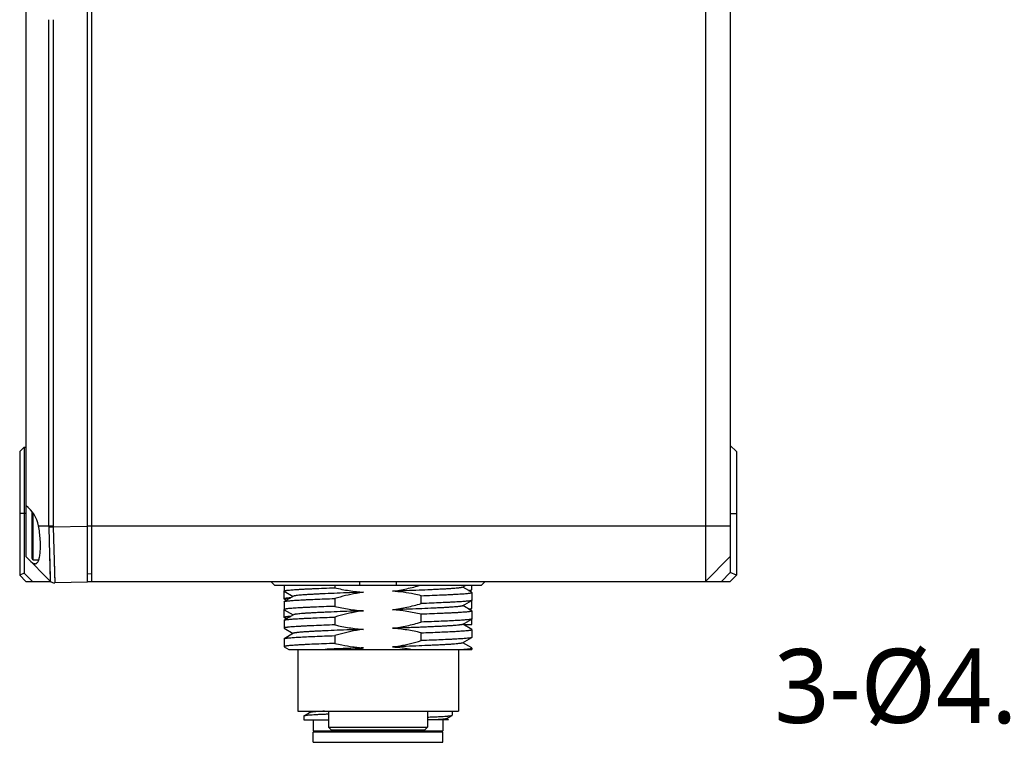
# Model space of a CAD drawing. Header units: millimetres. Extents: x -12 to 258, y -2 to 167.
# Tile 2 of 16: x 10 to 50, y 62 to 91. Entities that reach past the tile are written whole.
import ezdxf

# ---------------------------------------------------------------- set-up
doc = ezdxf.new("R2010")
doc.units = ezdxf.units.MM
doc.header["$LTSCALE"] = 23.1
for name, color, linetype in [('00_COMPONENTS', 7, 'CONTINUOUS'), ('20_ALL_FEATURES', 7, 'CONTINUOUS'), ('51__DRAFT_DIMS', 7, 'CONTINUOUS')]:
    doc.layers.add(name, color=color, linetype=linetype)
doc.styles.get("Standard").update_dxf_attribs({"font": 'Roboto-Regular.ttf'})

msp = doc.modelspace()

# ---------------------------------------------------------------- linework, layer by layer
at = {"layer": '00_COMPONENTS'}
for p, q in [((10.2404, 69.6287), (10.2404, 71.5242)), ((10.2904, 69.5787), (10.2904, 71.4562)), ((10.2904, 69.5787), (10.5133, 69.5787))]:
    msp.add_line(p, q, dxfattribs=at)
msp.add_arc((10.2904, 69.6287), 0.05, 180, 270, dxfattribs=at)
at = {"layer": '20_ALL_FEATURES'}
for p, q in [((9.9904, 120.7691), (9.9904, 69.7037)), ((12.4904, 68.6775), (12.4904, 120.6287)), ((12.6404, 120.6997), (12.6404, 68.7037)), ((37.4904, 120.7037), (37.4904, 68.7037)), ((38.4904, 120.7037), (38.4904, 69.0572)), ((10.9172, 70.9537), (10.9172, 91.4196)), ((11.094, 91.4196), (11.094, 70.9537)), ((9.9232, 74.1364), (9.7404, 73.9537)), ((9.9232, 74.1364), (9.9904, 74.1382)), ((9.9232, 74.1364), (9.9232, 69.0294)), ((38.4904, 74.2037), (38.7404, 73.9537)), ((9.7404, 73.9537), (9.7404, 68.9537)), ((38.7404, 73.9537), (38.7404, 68.9537)), ((9.9904, 71.4537), (9.7404, 71.4537)), ((38.4904, 71.4537), (38.7404, 71.4537)), ((10.5005, 70.9537), (11.094, 70.9537)), ((12.4904, 70.9283), (11.095, 70.8917)), ((12.4904, 70.9537), (38.4904, 70.9537)), ((11.095, 70.8917), (10.9182, 70.8862)), ((10.9182, 70.8862), (10.9783, 68.7158)), ((11.0951, 70.8917), (11.1616, 68.6427)), ((10.9371, 70.2151), (10.9395, 70.1291)), ((10.9475, 69.84), (10.9497, 69.7613)), ((11.1262, 69.8499), (11.1275, 69.8083)), ((9.9904, 69.7037), (10.9783, 68.7158)), ((10.9569, 69.5022), (10.9588, 69.4334)), ((37.4904, 68.7037), (38.4904, 69.7037)), ((9.9232, 69.0294), (9.7404, 68.9537)), ((9.9904, 68.7037), (9.7404, 68.9537)), ((10.2615, 68.7037), (9.9232, 69.0294)), ((10.9648, 69.2134), (10.9664, 69.157)), ((12.6404, 68.9984), (12.4904, 69.0037)), ((38.4904, 69.0572), (38.1369, 68.7037)), ((38.7404, 68.9537), (38.4904, 69.0572)), ((38.7404, 68.9537), (38.4904, 68.7037)), ((9.9904, 68.7037), (10.9914, 68.7037)), ((10.9759, 68.8083), (10.9765, 68.7839)), ((10.9765, 68.7839), (10.9771, 68.7632)), ((11.1567, 68.8184), (11.1577, 68.7837)), ((11.1577, 68.7837), (11.1586, 68.7527)), ((11.1586, 68.7527), (11.1594, 68.7255)), ((12.4904, 68.6775), (11.1616, 68.6427)), ((12.4904, 68.7037), (38.4904, 68.7037)), ((20.0571, 68.5537), (19.9048, 68.7037)), ((20.0571, 68.5537), (28.4237, 68.5537)), ((20.4404, 68.5537), (20.4404, 68.3141)), ((22.4942, 68.5537), (22.4942, 68.4446)), ((23.4904, 68.7037), (23.4904, 68.5537)), ((24.9904, 68.5537), (24.9904, 68.7037)), ((27.6594, 68.4649), (27.8128, 68.5537)), ((28.0404, 68.3708), (28.0404, 68.5537)), ((28.5761, 68.7037), (28.4237, 68.5537)), ((20.4407, 68.3127), (20.4404, 68.3114)), ((20.4404, 67.9945), (20.4404, 68.3115)), ((20.4463, 68.3074), (20.8097, 68.0972)), ((28.0348, 68.262), (27.6716, 68.472)), ((27.9469, 68.3128), (28.0337, 68.363)), ((28.0404, 68.3708), (28.0404, 68.3705)), ((28.0404, 68.2554), (28.0404, 67.9385)), ((20.4404, 67.8804), (20.4404, 67.5635)), ((20.8222, 68.1045), (20.4461, 67.887)), ((20.4606, 67.9885), (20.5411, 67.9419)), ((22.4942, 68.011), (22.4942, 67.694)), ((25.9867, 67.808), (25.9867, 68.125)), ((27.6588, 67.7146), (28.0349, 67.9321)), ((28.0404, 67.6207), (28.0404, 67.9376)), ((20.4404, 67.2445), (20.4404, 67.5614)), ((20.4461, 67.557), (20.8093, 67.347)), ((20.8218, 67.3542), (20.4462, 67.137)), ((25.9867, 67.058), (25.9867, 67.3744)), ((28.0346, 67.5117), (27.6713, 67.7218)), ((27.9463, 67.5627), (28.0337, 67.6132)), ((28.0404, 67.6208), (28.0404, 67.6207)), ((28.0404, 67.5049), (28.0404, 67.1885)), ((20.4404, 67.1304), (20.4404, 66.8135)), ((20.4603, 67.2387), (20.5412, 67.1919)), ((22.4942, 67.2608), (22.4942, 66.944)), ((27.6592, 66.9648), (28.0348, 67.182)), ((28.0351, 66.7615), (27.6714, 66.9718)), ((27.7028, 66.9537), (28.0404, 66.9537)), ((28.0404, 66.9537), (28.0404, 67.1877)), ((20.446, 66.8071), (20.8097, 66.5968)), ((20.8222, 66.604), (20.4461, 66.3864)), ((25.9867, 66.308), (25.9867, 66.6248)), ((28.0404, 66.7554), (28.0404, 66.4385)), ((20.4404, 66.3799), (20.4404, 66.0635)), ((22.4943, 66.5105), (22.4942, 66.194)), ((27.6588, 66.2146), (28.0348, 66.432)), ((28.0345, 66.0119), (27.6715, 66.2219)), ((20.4461, 66.057), (20.6248, 65.9537)), ((20.6248, 65.9537), (28.0404, 65.9537)), ((20.9904, 65.9537), (20.9904, 63.4537)), ((27.4904, 65.9537), (27.4904, 63.4537)), ((28.0404, 66.0051), (28.0404, 65.9537)), ((20.9905, 63.4537), (27.4904, 63.4537)), ((21.4969, 63.4051), (21.2507, 63.2628)), ((21.3993, 63.4537), (21.4901, 63.4012)), ((22.2404, 63.4537), (22.2404, 62.8037)), ((26.2404, 63.4537), (26.2404, 62.8037)), ((27.2404, 63.4537), (27.2404, 63.2895)), ((21.2404, 63.2563), (21.2404, 63.1037)), ((21.2404, 63.1037), (22.2404, 63.1037)), ((21.2531, 63.2635), (21.2506, 63.2628)), ((21.2614, 63.2655), (21.2531, 63.2635)), ((21.6154, 63.1037), (21.6154, 62.6537)), ((27.0872, 63.1037), (26.2404, 63.1037)), ((26.8654, 63.1037), (26.8654, 62.6537)), ((26.998, 63.1472), (27.2362, 63.2849)), ((27.0872, 63.1037), (27.005, 63.1512)), ((21.6154, 62.6537), (26.8654, 62.6537)), ((21.6654, 62.6037), (21.6154, 62.6537)), ((21.6154, 62.2037), (21.6154, 62.6037)), ((26.8654, 62.6037), (21.6155, 62.6037)), ((22.2404, 62.8037), (26.2404, 62.8037)), ((22.3404, 62.7037), (22.2404, 62.8037)), ((22.3405, 62.7037), (26.1404, 62.7037)), ((26.1404, 62.7037), (26.2404, 62.8037)), ((26.8154, 62.6037), (26.8654, 62.6537)), ((26.8654, 62.2037), (26.8654, 62.6037)), ((21.6155, 62.2037), (26.8654, 62.2037))]:
    msp.add_line(p, q, dxfattribs=at)
for points in [[(10.9284, 70.524), (10.9322, 70.3903), (10.9334, 70.3461)], [(10.9334, 70.3461), (10.9359, 70.2585), (10.9371, 70.2151)], [(10.9395, 70.1291), (10.943, 70.0028), (10.9442, 69.9615)], [(10.9442, 69.9615), (10.9464, 69.8801), (10.9475, 69.84)], [(10.9497, 69.7613), (10.9529, 69.6469), (10.9539, 69.6099)], [(11.1275, 69.8083), (11.1299, 69.7266), (11.1311, 69.6866), (11.1323, 69.6471), (11.1334, 69.6082), (11.1346, 69.5698), (11.1357, 69.532), (11.1368, 69.4948), (11.1379, 69.4583), (11.1389, 69.4223)], [(10.9539, 69.6099), (10.9559, 69.5375), (10.9569, 69.5022)], [(10.9588, 69.4334), (10.9615, 69.335), (10.9624, 69.3035)], [(11.1389, 69.4223), (11.141, 69.3524), (11.142, 69.3185), (11.143, 69.2852), (11.144, 69.2526), (11.1449, 69.2207), (11.1458, 69.1896), (11.1467, 69.1592), (11.1476, 69.1295)], [(10.9624, 69.3035), (10.964, 69.2427), (10.9648, 69.2134)], [(10.9664, 69.157), (10.9685, 69.078), (10.9692, 69.0533), (10.9699, 69.0294), (10.9705, 69.0062), (10.9711, 68.9839), (10.9717, 68.9625)], [(10.9717, 68.9625), (10.9728, 68.9221), (10.9733, 68.9032), (10.9738, 68.8852), (10.9743, 68.868)], [(11.1476, 69.1295), (11.1493, 69.0725), (11.1501, 69.0451), (11.1509, 69.0186), (11.1516, 68.9929), (11.1523, 68.968)], [(11.1523, 68.968), (11.1537, 68.9209), (11.1544, 68.8986), (11.155, 68.8772)], [(10.9743, 68.868), (10.9751, 68.8364), (10.9755, 68.8219), (10.9759, 68.8083)], [(10.9771, 68.7632), (10.9783, 68.7177), (10.9783, 68.7163), (10.9783, 68.7158)], [(11.155, 68.8772), (11.1562, 68.8371), (11.1567, 68.8184)], [(11.1594, 68.7255), (11.1615, 68.6471), (11.1616, 68.6447), (11.1616, 68.6432), (11.1616, 68.6427)]]:
    msp.add_lwpolyline(points, dxfattribs=at)
for centre, radius, start, end in [((13.2879, 70.9545), 2.3706, 180.01927, 181.64921), ((13.0954, 70.9537), 2.0014, 180.00016, 181.77417), ((11.1551, 68.8926), 0.25, 224.99972, 271.5), ((20.4443, 67.5615), 0.0038, 169.00965, 179.94093), ((22.1415, 178.1065), 111.548, 271.975468, 272.172997)]:
    msp.add_arc(centre, radius, start, end, dxfattribs=at)
msp.add_ellipse((9.194, 70.7037), major_axis=(1.3302, 0), ratio=0.9993901, start_param=0.1891837, end_param=0.9288588, dxfattribs=at)
for points, knots in [([(10.3591, 69.4142), (10.3726, 69.4146), (10.4006, 69.4209), (10.4383, 69.4464), (10.4712, 69.4863), (10.4997, 69.5402), (10.5243, 69.6076), (10.5446, 69.6883), (10.5607, 69.7814), (10.5724, 69.8859), (10.5795, 70.0006), (10.5829, 70.1697), (10.5749, 70.3949), (10.5479, 70.6727), (10.5184, 70.8602), (10.5005, 70.9537)], [0, 0, 0, 0, 0.024923, 0.0515254, 0.0825084, 0.1195704, 0.1635413, 0.2146892, 0.2729008, 0.3377851, 0.4087554, 0.4850367, 0.6498848, 0.8243613, 1, 1, 1, 1]), ([(10.3591, 69.4142), (10.3457, 69.4137), (10.3167, 69.4179), (10.2736, 69.4368), (10.229, 69.4676), (10.2004, 69.4938), (10.1856, 69.5085)], [0, 0, 0, 0, 0.1992729, 0.4263447, 0.6915922, 1, 1, 1, 1]), ([(24.8229, 68.3051), (24.9201, 68.3179), (25.1139, 68.3485), (25.4024, 68.4057), (25.6885, 68.4741), (25.8776, 68.5262), (25.9717, 68.5537)], [0, 0, 0, 0, 0.2499986, 0.4999967, 0.7499977, 1, 1, 1, 1]), ([(20.4404, 68.3141), (20.4404, 68.3157), (20.4423, 68.3182), (20.4457, 68.3204), (20.4515, 68.3234), (20.4617, 68.3268), (20.4772, 68.3307), (20.4972, 68.3346), (20.5214, 68.3385), (20.55, 68.3424), (20.5967, 68.348), (20.6656, 68.3551), (20.7608, 68.3633), (20.8721, 68.3716), (20.9993, 68.3798), (21.1415, 68.3879), (21.2982, 68.3959), (21.4686, 68.4038), (21.721, 68.4146), (22.0643, 68.4286), (22.3464, 68.4393), (22.4942, 68.4446)], [0, 0, 0, 0, 0.0022503, 0.0039144, 0.0060339, 0.0117444, 0.019498, 0.0293274, 0.0412422, 0.05524, 0.0713115, 0.1096149, 0.1559905, 0.2102272, 0.2720763, 0.3412547, 0.4174442, 0.5002935, 0.5894192, 0.7848163, 1, 1, 1, 1]), ([(20.4463, 68.3074), (20.4454, 68.308), (20.4429, 68.3095), (20.4404, 68.3121), (20.4404, 68.3141)], [0, 0, 0, 0, 0.3376584, 1, 1, 1, 1]), ([(23.6574, 68.2641), (23.4727, 68.2576), (23.1139, 68.2449), (22.5964, 68.2254), (22.1914, 68.2082), (21.894, 68.1945), (21.6947, 68.1848), (21.5132, 68.1749), (21.3507, 68.1651), (21.2083, 68.1552), (21.0871, 68.1452), (20.9998, 68.1366), (20.9413, 68.1295), (20.9061, 68.1247), (20.8767, 68.1198), (20.8531, 68.115), (20.8355, 68.1103), (20.8258, 68.1066), (20.8222, 68.1045)], [0, 0, 0, 0, 0.195071, 0.3790124, 0.5467016, 0.6229106, 0.6932845, 0.7573712, 0.8147799, 0.8651291, 0.9080359, 0.9431619, 0.9577172, 0.9702377, 0.9807171, 0.9891553, 0.9955651, 1, 1, 1, 1]), ([(22.4942, 68.4446), (22.6853, 68.3993), (23.0706, 68.3216), (23.4615, 68.2767), (23.6574, 68.2641)], [0, 0, 0, 0, 0.5000257, 1, 1, 1, 1]), ([(23.6574, 68.2641), (23.559, 68.251), (23.1666, 68.1896), (22.7799, 68.0947), (22.4942, 68.011)], [0, 0, 0, 0, 0.250079, 1, 1, 1, 1]), ([(27.6594, 68.4649), (27.6557, 68.4628), (27.646, 68.4591), (27.6284, 68.4544), (27.6048, 68.4496), (27.5754, 68.4447), (27.5402, 68.4398), (27.4818, 68.4328), (27.3949, 68.4241), (27.2741, 68.4142), (27.1319, 68.4042), (26.9693, 68.3944), (26.7875, 68.3846), (26.5879, 68.3748), (26.2903, 68.3611), (25.8851, 68.344), (25.4606, 68.3279), (25.1013, 68.3149), (24.9164, 68.3085), (24.8229, 68.3052)], [0, 0, 0, 0, 0.004425, 0.0108409, 0.0192895, 0.0297778, 0.042296, 0.0568217, 0.0917962, 0.1345016, 0.1847235, 0.2421582, 0.3063522, 0.3768174, 0.4530579, 0.6206864, 0.804734, 0.901316, 1, 1, 1, 1]), ([(25.9867, 68.125), (25.8911, 68.1477), (25.5075, 68.2318), (25.1169, 68.2863), (24.8229, 68.3051)], [0, 0, 0, 0, 0.2501244, 1, 1, 1, 1]), ([(25.9867, 68.125), (26.1345, 68.1302), (26.4166, 68.1405), (26.7599, 68.1542), (27.0123, 68.1654), (27.1827, 68.1735), (27.3394, 68.1817), (27.4816, 68.1898), (27.6087, 68.1979), (27.7201, 68.2059), (27.8153, 68.2139), (27.8842, 68.2209), (27.9309, 68.2266), (27.9595, 68.2307), (27.9837, 68.2347), (28.0037, 68.2386), (28.0192, 68.2426), (28.0294, 68.2461), (28.0352, 68.2491), (28.0386, 68.2514), (28.0404, 68.2539), (28.0404, 68.2554)], [0, 0, 0, 0, 0.2151713, 0.410558, 0.4996817, 0.5825304, 0.6587191, 0.7278948, 0.7897383, 0.8439658, 0.8903316, 0.928631, 0.9447049, 0.9587081, 0.9706303, 0.9804695, 0.9882335, 0.9939551, 0.9960798, 0.9977482, 1, 1, 1, 1]), ([(27.9065, 68.3362), (27.9221, 68.3383), (27.9501, 68.3422), (27.987, 68.3487), (28.0115, 68.3543), (28.026, 68.3592), (28.0315, 68.3617), (28.0337, 68.363)], [0, 0, 0, 0, 0.3623479, 0.6495318, 0.8615232, 0.9397277, 1, 1, 1, 1]), ([(28.0337, 68.363), (28.0347, 68.3635), (28.0375, 68.3653), (28.0403, 68.3682), (28.0404, 68.3705)], [0, 0, 0, 0, 0.3311767, 1, 1, 1, 1]), ([(28.0404, 68.2554), (28.0404, 68.256), (28.0401, 68.2576), (28.038, 68.2599), (28.036, 68.2613), (28.0348, 68.262)], [0, 0, 0, 0, 0.1860206, 0.5284797, 1, 1, 1, 1]), ([(20.4404, 67.9946), (20.4404, 67.9969), (20.4445, 68.0004), (20.4505, 68.0033), (20.4581, 68.0061), (20.4677, 68.0088), (20.4846, 68.0129), (20.5111, 68.0177), (20.5492, 68.0232), (20.6163, 68.0313), (20.6709, 68.0363), (20.7099, 68.0397)], [0, 0, 0, 0, 0.0254043, 0.0471526, 0.0759859, 0.1121373, 0.1557012, 0.2652073, 0.4046076, 0.573756, 1, 1, 1, 1]), ([(20.4612, 67.982), (20.4581, 67.9829), (20.4527, 67.9848), (20.4455, 67.988), (20.4404, 67.9919), (20.4404, 67.9946)], [0, 0, 0, 0, 0.3841558, 0.6729322, 1, 1, 1, 1]), ([(20.4404, 67.8804), (20.4404, 67.881), (20.4408, 67.8826), (20.4429, 67.8849), (20.4449, 67.8863), (20.4461, 67.887)], [0, 0, 0, 0, 0.1860367, 0.5285981, 1, 1, 1, 1]), ([(20.4461, 67.887), (20.4489, 67.8886), (20.456, 67.8915), (20.4688, 67.8952), (20.4855, 67.899), (20.5156, 67.9045), (20.563, 67.9111), (20.6316, 67.9187), (20.7153, 67.9263), (20.8139, 67.934), (20.9269, 67.9417), (21.0538, 67.9493), (21.1942, 67.957), (21.4065, 67.9678), (21.7004, 67.9809), (22.0841, 67.9961), (22.3534, 68.006), (22.4942, 68.011)], [0, 0, 0, 0, 0.0046533, 0.0111276, 0.0194711, 0.0296997, 0.0558167, 0.0894282, 0.1304158, 0.178618, 0.2338393, 0.2958534, 0.3644032, 0.4392023, 0.6062684, 0.7942518, 1, 1, 1, 1]), ([(20.7091, 68.0391), (20.6866, 68.0371), (20.6451, 68.0333), (20.5879, 68.027), (20.5468, 68.0216), (20.519, 68.0172), (20.5021, 68.014), (20.4878, 68.0109), (20.4761, 68.0078), (20.467, 68.0048), (20.4605, 68.0017), (20.4562, 67.9987), (20.4544, 67.9948), (20.4566, 67.9909), (20.4591, 67.9894), (20.4606, 67.9885)], [0, 0, 0, 0, 0.2507896, 0.4639384, 0.6390566, 0.7122949, 0.7759803, 0.8301611, 0.874927, 0.9104298, 0.9369575, 0.955256, 0.9677266, 0.9806742, 1, 1, 1, 1]), ([(20.4795, 67.9774), (20.4778, 67.9777), (20.4717, 67.9791), (20.4655, 67.9807), (20.4612, 67.982)], [0, 0, 0, 0, 0.2776844, 1, 1, 1, 1]), ([(24.8235, 67.5549), (25.0203, 67.581), (25.4117, 67.6517), (25.7962, 67.7521), (25.9867, 67.808)], [0, 0, 0, 0, 0.4999766, 1, 1, 1, 1]), ([(28.0349, 67.932), (28.0321, 67.9305), (28.0251, 67.9276), (28.0123, 67.9238), (27.9956, 67.9201), (27.9656, 67.9145), (27.9182, 67.9079), (27.8497, 67.9003), (27.766, 67.8927), (27.6675, 67.885), (27.5545, 67.8773), (27.4275, 67.8696), (27.2871, 67.8619), (27.0748, 67.8512), (26.7808, 67.8381), (26.397, 67.8229), (26.1275, 67.813), (25.9867, 67.808)], [0, 0, 0, 0, 0.0046259, 0.0110752, 0.0193967, 0.029606, 0.0556895, 0.089273, 0.1302387, 0.1784268, 0.2336418, 0.2956561, 0.3642117, 0.4390222, 0.6061295, 0.7941744, 1, 1, 1, 1]), ([(28.0404, 67.9385), (28.0404, 67.938), (28.0401, 67.9364), (28.0381, 67.9341), (28.0361, 67.9327), (28.0349, 67.932)], [0, 0, 0, 0, 0.1865561, 0.5291838, 1, 1, 1, 1]), ([(28.0404, 67.9373), (28.0404, 67.9371), (28.0402, 67.936), (28.0395, 67.9351), (28.0389, 67.9345)], [0, 0, 0, 0, 0.2199041, 1, 1, 1, 1]), ([(22.4942, 67.694), (22.3464, 67.6888), (22.0643, 67.6784), (21.721, 67.6647), (21.4686, 67.6535), (21.2982, 67.6454), (21.1415, 67.6373), (20.9993, 67.6292), (20.8722, 67.6212), (20.7608, 67.6131), (20.6656, 67.605), (20.5967, 67.5981), (20.55, 67.5923), (20.5214, 67.5883), (20.4972, 67.5843), (20.4772, 67.5803), (20.4617, 67.5763), (20.4515, 67.5729), (20.4457, 67.5699), (20.4423, 67.5676), (20.4404, 67.5651), (20.4404, 67.5635)], [0, 0, 0, 0, 0.2151723, 0.4105595, 0.4996832, 0.5825318, 0.6587203, 0.7278959, 0.7897396, 0.8439676, 0.890334, 0.9286342, 0.9447083, 0.9587117, 0.970634, 0.9804731, 0.9882368, 0.9939579, 0.9960822, 0.9977499, 1, 1, 1, 1]), ([(20.4404, 67.5635), (20.4404, 67.563), (20.4408, 67.5614), (20.4428, 67.5591), (20.4449, 67.5577), (20.4461, 67.557)], [0, 0, 0, 0, 0.1861164, 0.5286116, 1, 1, 1, 1]), ([(23.658, 67.514), (23.5646, 67.5107), (23.3799, 67.504), (23.021, 67.4912), (22.5969, 67.4749), (22.192, 67.458), (21.8945, 67.4443), (21.695, 67.4345), (21.5132, 67.4248), (21.3507, 67.4148), (21.2085, 67.4048), (21.0875, 67.3949), (21.0003, 67.3864), (20.9417, 67.3794), (20.9063, 67.3745), (20.8767, 67.3696), (20.853, 67.3648), (20.8352, 67.3601), (20.8255, 67.3564), (20.8218, 67.3542)], [0, 0, 0, 0, 0.0985882, 0.195071, 0.3789399, 0.5464692, 0.6226907, 0.693155, 0.7573246, 0.8147219, 0.864973, 0.9077647, 0.9428411, 0.9574215, 0.9699991, 0.9805531, 0.9890667, 0.9955347, 1, 1, 1, 1]), ([(22.4942, 67.694), (22.6854, 67.6487), (23.0709, 67.5711), (23.4619, 67.5264), (23.658, 67.5139)], [0, 0, 0, 0, 0.500024, 1, 1, 1, 1]), ([(23.658, 67.5139), (23.5595, 67.5009), (23.3877, 67.4739), (23.1439, 67.4266), (22.8531, 67.3611), (22.6372, 67.3029), (22.4942, 67.2608)], [0, 0, 0, 0, 0.2500012, 0.4375073, 0.625015, 1, 1, 1, 1]), ([(27.6588, 67.7146), (27.6552, 67.7125), (27.6455, 67.7088), (27.6279, 67.704), (27.6044, 67.6992), (27.5751, 67.6943), (27.54, 67.6894), (27.4815, 67.6824), (27.3943, 67.6738), (27.2731, 67.6639), (27.1308, 67.6539), (26.9683, 67.6441), (26.7867, 67.6343), (26.5874, 67.6245), (26.2899, 67.6108), (25.8849, 67.5937), (25.3672, 67.5741), (25.0082, 67.5614), (24.8235, 67.5549)], [0, 0, 0, 0, 0.0044327, 0.0108329, 0.0192512, 0.0297059, 0.0422022, 0.0567378, 0.0918393, 0.1347234, 0.1850468, 0.2424612, 0.3065691, 0.376946, 0.4531572, 0.6208878, 0.8048617, 1, 1, 1, 1]), ([(25.9867, 67.3744), (25.7956, 67.4198), (25.4103, 67.4975), (25.0194, 67.5423), (24.8235, 67.5549)], [0, 0, 0, 0, 0.5000259, 1, 1, 1, 1]), ([(28.0404, 67.505), (28.0404, 67.5034), (28.0386, 67.5009), (28.0352, 67.4986), (28.0294, 67.4956), (28.0192, 67.4922), (28.0037, 67.4883), (27.9837, 67.4844), (27.9595, 67.4805), (27.9309, 67.4766), (27.8842, 67.471), (27.8153, 67.464), (27.7201, 67.4558), (27.6087, 67.4475), (27.4816, 67.4392), (27.3394, 67.4311), (27.1827, 67.4231), (27.0123, 67.4152), (26.7599, 67.4043), (26.4166, 67.3904), (26.1345, 67.3797), (25.9867, 67.3744)], [0, 0, 0, 0, 0.0022612, 0.0039287, 0.0060507, 0.0117642, 0.0195188, 0.0293489, 0.0412632, 0.0552602, 0.0713302, 0.1096305, 0.1560041, 0.2102401, 0.2720888, 0.3412667, 0.4174556, 0.5003039, 0.5894281, 0.7848212, 1, 1, 1, 1]), ([(27.9064, 67.5859), (27.922, 67.588), (27.95, 67.5919), (27.9869, 67.5986), (28.0114, 67.6044), (28.0258, 67.6094), (28.0314, 67.6119), (28.0337, 67.6132)], [0, 0, 0, 0, 0.3618426, 0.6489107, 0.8611259, 0.9395273, 1, 1, 1, 1]), ([(28.0337, 67.6132), (28.0354, 67.6142), (28.0384, 67.6161), (28.0403, 67.6193), (28.0404, 67.6207)], [0, 0, 0, 0, 0.5983694, 1, 1, 1, 1]), ([(28.0346, 67.5117), (28.0355, 67.5112), (28.038, 67.5096), (28.0404, 67.507), (28.0404, 67.505)], [0, 0, 0, 0, 0.3374359, 1, 1, 1, 1]), ([(20.4404, 67.2446), (20.4404, 67.2469), (20.4445, 67.2504), (20.4505, 67.2533), (20.4581, 67.2561), (20.4677, 67.2588), (20.4846, 67.2629), (20.5111, 67.2677), (20.5492, 67.2732), (20.6163, 67.2813), (20.6708, 67.2863), (20.7099, 67.2896)], [0, 0, 0, 0, 0.0254072, 0.0471562, 0.0759905, 0.1121431, 0.1557079, 0.2652143, 0.4046134, 0.57376, 1, 1, 1, 1]), ([(20.4609, 67.2321), (20.4579, 67.233), (20.4525, 67.2348), (20.4454, 67.238), (20.4404, 67.2419), (20.4404, 67.2446)], [0, 0, 0, 0, 0.383721, 0.672326, 1, 1, 1, 1]), ([(20.4404, 67.1304), (20.4404, 67.1309), (20.4408, 67.1325), (20.4429, 67.1348), (20.4449, 67.1362), (20.4462, 67.1369)], [0, 0, 0, 0, 0.1856013, 0.5278871, 1, 1, 1, 1]), ([(22.4942, 66.944), (22.3464, 66.9388), (22.0643, 66.9285), (21.721, 66.9147), (21.4686, 66.9035), (21.2982, 66.8954), (21.1415, 66.8873), (20.9993, 66.8792), (20.8722, 66.8712), (20.7608, 66.8631), (20.6656, 66.8551), (20.5967, 66.8481), (20.55, 66.8423), (20.5214, 66.8383), (20.4972, 66.8343), (20.4772, 66.8303), (20.4617, 66.8263), (20.4515, 66.8228), (20.4457, 66.8198), (20.4423, 66.8175), (20.4404, 66.815), (20.4404, 66.8135)], [0, 0, 0, 0, 0.215171, 0.4105576, 0.499681, 0.5825292, 0.6587173, 0.7278924, 0.7897354, 0.8439627, 0.8903287, 0.9286288, 0.9447032, 0.9587071, 0.9706302, 0.9804703, 0.9882352, 0.9939574, 0.9960822, 0.9977503, 1, 1, 1, 1]), ([(20.4462, 67.1369), (20.4489, 67.1385), (20.4561, 67.1414), (20.4689, 67.1451), (20.4856, 67.1489), (20.5158, 67.1544), (20.5633, 67.1611), (20.6318, 67.1686), (20.7156, 67.1762), (20.8142, 67.1839), (20.9272, 67.1916), (21.0541, 67.1993), (21.1945, 67.207), (21.4067, 67.2177), (21.7006, 67.2307), (22.0842, 67.2459), (22.3535, 67.2557), (22.4942, 67.2608)], [0, 0, 0, 0, 0.0046644, 0.0111511, 0.019508, 0.0297498, 0.0558899, 0.0895184, 0.1305177, 0.1787283, 0.2339552, 0.295971, 0.3645179, 0.4393098, 0.6063514, 0.7942978, 1, 1, 1, 1]), ([(20.709, 67.289), (20.6867, 67.2871), (20.6453, 67.2832), (20.5884, 67.277), (20.5472, 67.2717), (20.5194, 67.2672), (20.5024, 67.2641), (20.4879, 67.261), (20.4761, 67.2579), (20.4669, 67.2549), (20.4609, 67.2522), (20.4575, 67.2499), (20.4555, 67.248), (20.4541, 67.2449), (20.4564, 67.2411), (20.4588, 67.2396), (20.4603, 67.2387)], [0, 0, 0, 0, 0.2490386, 0.4614525, 0.6367648, 0.710375, 0.7745597, 0.8292789, 0.8745203, 0.9103477, 0.9370435, 0.9471935, 0.9554471, 0.96787, 0.9807708, 1, 1, 1, 1]), ([(20.4796, 67.2273), (20.4779, 67.2277), (20.4716, 67.2291), (20.4654, 67.2307), (20.4609, 67.2321)], [0, 0, 0, 0, 0.2782621, 1, 1, 1, 1]), ([(22.4942, 66.944), (22.6853, 66.8987), (23.0706, 66.821), (23.4615, 66.7766), (23.6574, 66.7641)], [0, 0, 0, 0, 0.5000238, 1, 1, 1, 1]), ([(24.8229, 66.8046), (24.9214, 66.8176), (25.1177, 66.8487), (25.5074, 66.9267), (25.7961, 67.0021), (25.9867, 67.058)], [0, 0, 0, 0, 0.2500161, 0.5000322, 1, 1, 1, 1]), ([(27.6592, 66.9648), (27.6555, 66.9627), (27.6458, 66.9589), (27.628, 66.9541), (27.6043, 66.9492), (27.5748, 66.9442), (27.5394, 66.9392), (27.4809, 66.9321), (27.3937, 66.9236), (27.2727, 66.9139), (27.1305, 66.9042), (26.968, 66.8943), (26.7863, 66.8843), (26.5867, 66.8743), (26.3707, 66.8643), (26.1399, 66.8543), (25.8958, 66.8445), (25.6401, 66.8347), (25.3746, 66.8247), (25.1011, 66.8146), (24.9163, 66.8081), (24.8229, 66.8047)], [0, 0, 0, 0, 0.0044595, 0.0109252, 0.0194338, 0.0299787, 0.0425442, 0.057113, 0.0921753, 0.1349581, 0.1851885, 0.2425751, 0.3067532, 0.3772231, 0.4534425, 0.5348795, 0.6209947, 0.7112004, 0.8048866, 0.901388, 1, 1, 1, 1]), ([(28.0348, 67.182), (28.0321, 67.1804), (28.025, 67.1775), (28.0122, 67.1738), (27.9955, 67.17), (27.9654, 67.1644), (27.918, 67.1578), (27.8494, 67.1503), (27.7657, 67.1427), (27.6672, 67.135), (27.5542, 67.1273), (27.4272, 67.1197), (27.2868, 67.1119), (27.0746, 67.1013), (26.7805, 67.0881), (26.3969, 67.0728), (26.1275, 67.063), (25.9867, 67.058)], [0, 0, 0, 0, 0.0046447, 0.011112, 0.0194502, 0.0296747, 0.0557839, 0.0893874, 0.1303676, 0.1785651, 0.2337849, 0.2957994, 0.3643508, 0.4391529, 0.6062308, 0.7942311, 1, 1, 1, 1]), ([(28.0404, 67.1885), (28.0404, 67.188), (28.0401, 67.1864), (28.0381, 67.1841), (28.036, 67.1827), (28.0348, 67.182)], [0, 0, 0, 0, 0.1862244, 0.5287444, 1, 1, 1, 1]), ([(28.0404, 67.1874), (28.0404, 67.1872), (28.0402, 67.1861), (28.0395, 67.1852), (28.0389, 67.1846)], [0, 0, 0, 0, 0.2210929, 1, 1, 1, 1]), ([(20.4404, 66.8135), (20.4404, 66.8129), (20.4408, 66.8114), (20.4428, 66.8091), (20.4448, 66.8077), (20.446, 66.807)], [0, 0, 0, 0, 0.1865737, 0.5292069, 1, 1, 1, 1]), ([(23.6574, 66.7641), (23.4727, 66.7575), (23.1139, 66.7444), (22.5964, 66.7248), (22.1914, 66.7082), (21.894, 66.6945), (21.6946, 66.6845), (21.5131, 66.6744), (21.3506, 66.6646), (21.2082, 66.6548), (21.087, 66.6451), (20.9997, 66.6366), (20.9413, 66.6296), (20.9061, 66.6246), (20.8767, 66.6196), (20.8532, 66.6147), (20.8355, 66.6098), (20.8258, 66.6061), (20.8222, 66.604)], [0, 0, 0, 0, 0.195079, 0.3790016, 0.5466918, 0.6228876, 0.6932657, 0.7573752, 0.8147835, 0.8651144, 0.9080161, 0.9431286, 0.9576726, 0.9701837, 0.9806609, 0.9891079, 0.9955393, 1, 1, 1, 1]), ([(23.6574, 66.7641), (23.559, 66.751), (23.1666, 66.6893), (22.78, 66.5942), (22.4943, 66.5105)], [0, 0, 0, 0, 0.2500775, 1, 1, 1, 1]), ([(25.9867, 66.6248), (25.7956, 66.6703), (25.41, 66.748), (25.019, 66.7921), (24.8229, 66.8046)], [0, 0, 0, 0, 0.5000205, 1, 1, 1, 1]), ([(26.371, 66.6388), (26.4933, 66.6434), (26.7256, 66.6526), (27.0538, 66.6671), (27.302, 66.6794), (27.4785, 66.6895), (27.5931, 66.6967), (27.6953, 66.7039), (27.7846, 66.7111), (27.8608, 66.7183), (27.9159, 66.7245), (27.9531, 66.7296), (27.9759, 66.7332), (27.9953, 66.7368), (28.0112, 66.7404), (28.0236, 66.7439), (28.0317, 66.747), (28.0363, 66.7497), (28.0391, 66.7518), (28.0404, 66.754), (28.0404, 66.7554)], [0, 0, 0, 0, 0.2188324, 0.4155806, 0.5873309, 0.6630242, 0.7315502, 0.7926587, 0.8461284, 0.8917688, 0.9294251, 0.9452226, 0.9589853, 0.970709, 0.9803963, 0.9880616, 0.9937481, 0.9958847, 0.9975893, 1, 1, 1, 1]), ([(28.0404, 66.7554), (28.0404, 66.7559), (28.0401, 66.7574), (28.0382, 66.7597), (28.0363, 66.761), (28.0351, 66.7617)], [0, 0, 0, 0, 0.1882875, 0.531585, 1, 1, 1, 1]), ([(20.4404, 66.3799), (20.4404, 66.3805), (20.4408, 66.3821), (20.4428, 66.3844), (20.4449, 66.3857), (20.4461, 66.3864)], [0, 0, 0, 0, 0.1849944, 0.5273305, 1, 1, 1, 1]), ([(22.4942, 66.194), (22.3464, 66.1888), (22.0643, 66.1785), (21.6641, 66.1624), (21.3594, 66.1486), (21.1415, 66.1373), (20.9993, 66.1292), (20.8722, 66.1211), (20.7608, 66.1131), (20.6656, 66.1051), (20.5967, 66.0981), (20.55, 66.0923), (20.5214, 66.0883), (20.4972, 66.0843), (20.4772, 66.0803), (20.4617, 66.0764), (20.4515, 66.0729), (20.4456, 66.0699), (20.4423, 66.0676), (20.4404, 66.0651), (20.4404, 66.0635)], [0, 0, 0, 0, 0.2151695, 0.4105553, 0.5825253, 0.6587135, 0.7278891, 0.7897317, 0.8439582, 0.8903243, 0.9286257, 0.9447004, 0.958704, 0.9706258, 0.9804638, 0.9882266, 0.9939478, 0.996073, 0.9977426, 1, 1, 1, 1]), ([(20.4461, 66.3864), (20.4488, 66.388), (20.4559, 66.3909), (20.4687, 66.3947), (20.4854, 66.3986), (20.5155, 66.4043), (20.5629, 66.4111), (20.6315, 66.4188), (20.7152, 66.4263), (20.8138, 66.4337), (20.9268, 66.4412), (21.0537, 66.4488), (21.1941, 66.4565), (21.4064, 66.4674), (21.7004, 66.481), (22.084, 66.496), (22.3534, 66.5056), (22.4942, 66.5105)], [0, 0, 0, 0, 0.00465, 0.0111256, 0.0194728, 0.0297062, 0.0558293, 0.0894381, 0.1304146, 0.1786051, 0.2338187, 0.2958291, 0.3643784, 0.4391794, 0.6062536, 0.7942442, 1, 1, 1, 1]), ([(22.4942, 66.194), (22.5898, 66.1713), (22.8297, 66.1187), (23.1448, 66.0654), (23.4375, 66.0309), (23.5844, 66.0186), (23.658, 66.0139)], [0, 0, 0, 0, 0.2500076, 0.6249811, 0.8124911, 1, 1, 1, 1]), ([(27.6588, 66.2146), (27.6551, 66.2124), (27.6454, 66.2087), (27.6277, 66.2039), (27.6041, 66.199), (27.5748, 66.1942), (27.5395, 66.1893), (27.4811, 66.1824), (27.394, 66.1739), (27.2729, 66.1639), (27.1304, 66.154), (26.9678, 66.144), (26.7862, 66.1342), (26.5869, 66.1243), (26.2895, 66.1109), (25.8846, 66.0938), (25.367, 66.074), (25.0081, 66.0613), (24.8233, 66.0548)], [0, 0, 0, 0, 0.0044675, 0.0109014, 0.0193516, 0.0298321, 0.0423416, 0.0568679, 0.0919085, 0.1347744, 0.1851423, 0.242598, 0.306723, 0.377101, 0.4532782, 0.6209348, 0.804911, 1, 1, 1, 1]), ([(24.8234, 66.0548), (24.9218, 66.0679), (25.3142, 66.1295), (25.7009, 66.2242), (25.9867, 66.308)], [0, 0, 0, 0, 0.2500793, 1, 1, 1, 1]), ([(28.0348, 66.432), (28.0321, 66.4304), (28.025, 66.4276), (28.0122, 66.4238), (27.9955, 66.42), (27.9654, 66.4145), (27.918, 66.4078), (27.8494, 66.4003), (27.7657, 66.3926), (27.6672, 66.385), (27.5542, 66.3773), (27.4272, 66.3696), (27.2868, 66.3619), (27.0746, 66.3513), (26.7805, 66.3381), (26.3969, 66.3228), (26.1275, 66.313), (25.9867, 66.308)], [0, 0, 0, 0, 0.0046439, 0.0111106, 0.0194484, 0.0296726, 0.0557814, 0.0893845, 0.1303644, 0.1785615, 0.233781, 0.2957951, 0.3643463, 0.4391483, 0.6062269, 0.794229, 1, 1, 1, 1]), ([(28.0404, 66.4385), (28.0404, 66.438), (28.0401, 66.4364), (28.0381, 66.4341), (28.036, 66.4327), (28.0348, 66.432)], [0, 0, 0, 0, 0.1861357, 0.5286374, 1, 1, 1, 1]), ([(20.4404, 66.0635), (20.4404, 66.063), (20.4408, 66.0614), (20.4428, 66.059), (20.4449, 66.0577), (20.4461, 66.057)], [0, 0, 0, 0, 0.1865049, 0.5291182, 1, 1, 1, 1]), ([(23.658, 66.014), (23.5872, 66.0115), (23.4468, 66.0063), (23.1713, 65.9965), (22.721, 65.98), (22.3404, 65.9646), (22.0949, 65.9535)], [0, 0, 0, 0, 0.1357227, 0.2694537, 0.5287398, 1, 1, 1, 1]), ([(23.2853, 65.9535), (23.3471, 65.9652), (23.4401, 65.9815), (23.5645, 66.0008), (23.6268, 66.0097), (23.658, 66.0139)], [0, 0, 0, 0, 0.4999928, 0.7499984, 1, 1, 1, 1]), ([(24.8234, 66.0548), (24.9563, 66.0462), (25.1554, 66.0265), (25.4192, 65.9885), (25.5506, 65.9659), (25.616, 65.9536)], [0, 0, 0, 0, 0.4999661, 0.7499863, 1, 1, 1, 1]), ([(27.6884, 65.9537), (27.7156, 65.9557), (27.7665, 65.9597), (27.8376, 65.9661), (27.8981, 65.9723), (27.9418, 65.9777), (27.9713, 65.9821), (27.9894, 65.9853), (28.0047, 65.9885), (28.0173, 65.9916), (28.0272, 65.9948), (28.035, 65.9982), (28.0404, 66.0022), (28.0404, 66.0051)], [0, 0, 0, 0, 0.2278483, 0.4268633, 0.5964987, 0.7363341, 0.7949866, 0.8461021, 0.8896842, 0.9257664, 0.9544386, 0.9759148, 1, 1, 1, 1]), ([(28.0404, 66.0051), (28.0404, 66.0057), (28.0401, 66.0073), (28.0379, 66.0098), (28.0358, 66.0112), (28.0345, 66.0119)], [0, 0, 0, 0, 0.1860469, 0.5286574, 1, 1, 1, 1]), ([(22.0704, 63.4537), (22.0297, 63.4518), (21.9528, 63.4479), (21.8443, 63.4419), (21.7497, 63.4359), (21.6696, 63.43), (21.6122, 63.4248), (21.5738, 63.4205), (21.5508, 63.4175), (21.5317, 63.4145), (21.5165, 63.4116), (21.5052, 63.4087), (21.4991, 63.4064), (21.4969, 63.4051)], [0, 0, 0, 0, 0.2119429, 0.400851, 0.5655988, 0.7051524, 0.8187452, 0.8656438, 0.9058862, 0.9394379, 0.9662795, 0.9864252, 1, 1, 1, 1]), ([(21.2506, 63.2628), (21.2491, 63.2624), (21.2464, 63.2614), (21.2429, 63.2597), (21.2404, 63.2577), (21.2404, 63.2563)], [0, 0, 0, 0, 0.3790781, 0.6668181, 1, 1, 1, 1]), ([(22.2404, 63.3316), (22.1759, 63.329), (22.0528, 63.3238), (21.8776, 63.3156), (21.7216, 63.3074), (21.5862, 63.2992), (21.4724, 63.2911), (21.3812, 63.2831), (21.3197, 63.276), (21.2824, 63.2701), (21.2677, 63.2671), (21.2614, 63.2655)], [0, 0, 0, 0, 0.197347, 0.3764904, 0.5359781, 0.6745182, 0.7909966, 0.8844959, 0.9543081, 0.9801773, 1, 1, 1, 1]), ([(26.2406, 63.215), (26.3107, 63.2177), (26.4437, 63.223), (26.6318, 63.2314), (26.7968, 63.2398), (26.937, 63.2484), (27.0376, 63.256), (27.1048, 63.2622), (27.1448, 63.2666), (27.1779, 63.2708), (27.2038, 63.2752), (27.2209, 63.2791), (27.2309, 63.2823), (27.2347, 63.2839), (27.2362, 63.2848)], [0, 0, 0, 0, 0.2104815, 0.399545, 0.5653698, 0.7063706, 0.821204, 0.8684616, 0.9088001, 0.942138, 0.9684371, 0.9876948, 0.9947009, 1, 1, 1, 1]), ([(26.998, 63.1472), (26.996, 63.146), (26.9908, 63.144), (26.9812, 63.1413), (26.9684, 63.1387), (26.9451, 63.1348), (26.9081, 63.1302), (26.8545, 63.1249), (26.7886, 63.1196), (26.711, 63.1142), (26.6218, 63.1088), (26.5586, 63.1054), (26.5251, 63.1037)], [0, 0, 0, 0, 0.0145194, 0.0353854, 0.0627657, 0.0967149, 0.1842581, 0.2977484, 0.4367652, 0.6006483, 0.7886614, 1, 1, 1, 1]), ([(27.2362, 63.2848), (27.2369, 63.2851), (27.2386, 63.2862), (27.2404, 63.2881), (27.2404, 63.2895)], [0, 0, 0, 0, 0.3377649, 1, 1, 1, 1])]:
    msp.add_open_spline(points, degree=3, knots=knots, dxfattribs=at)

# ---------------------------------------------------------------- texts
at = {"layer": '51__DRAFT_DIMS', "insert": (77.3985, 65.976), "char_height": 3, "attachment_point": 3, "line_spacing_factor": 0.9}
msp.add_mtext('\\A1;{\\fRoboto|b0|i0|c0|p2;3-%%c4.2 through hole}', dxfattribs=at)

doc.saveas('drawing.dxf')
